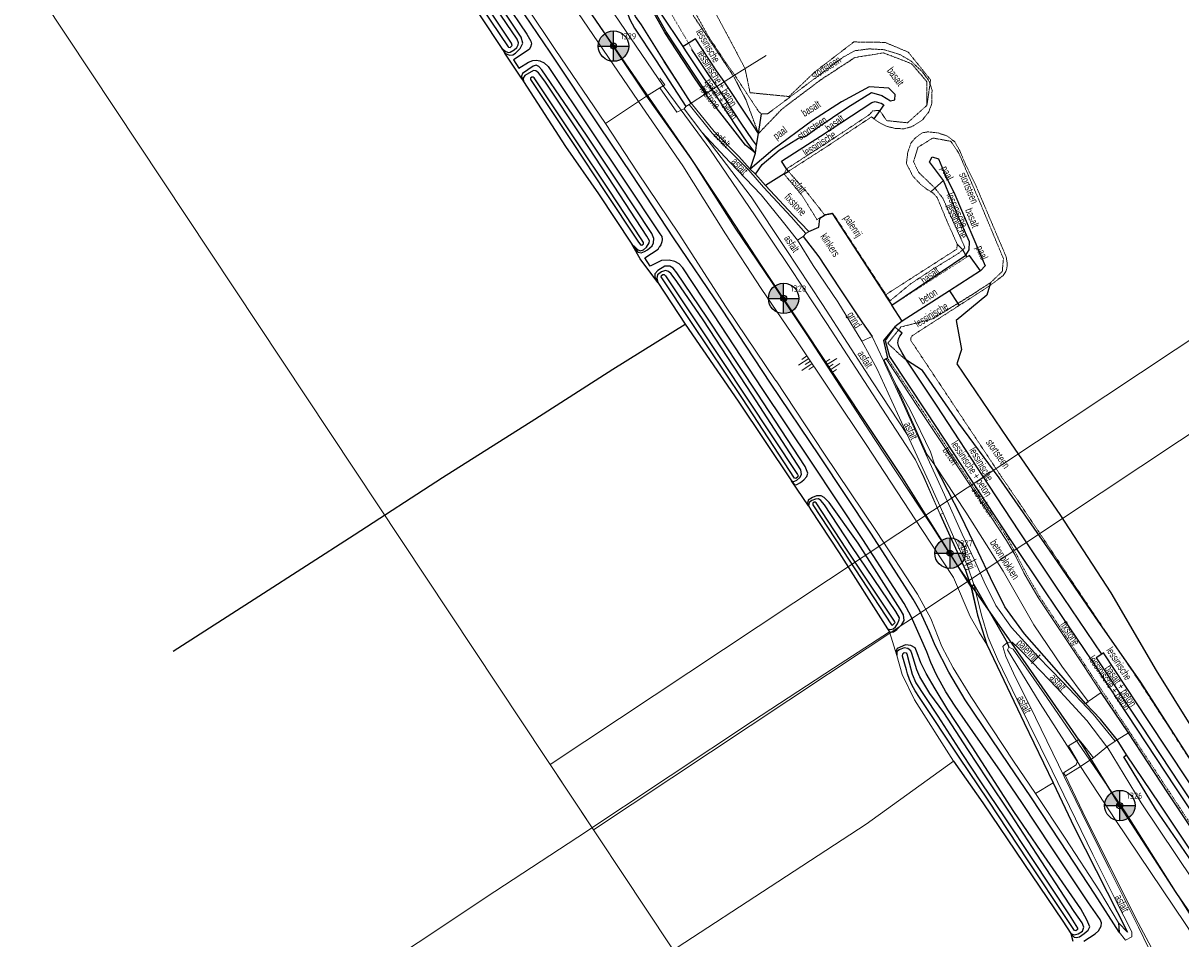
# Model space of a CAD drawing. Header units: metres. Extents: x 62183 to 64315, y 386037 to 389216.
# Tile 3 of 21: x 63202 to 63583, y 387026 to 387327. Entities that reach past the tile are written whole.
import ezdxf
from ezdxf.enums import TextEntityAlignment as Align

# ---------------------------------------------------------------- set-up
doc = ezdxf.new("R2010")
doc.units = ezdxf.units.M
for name, pattern in [('BORDER', [1.75, 0.5, -0.25, 0.5, -0.25, 0, -0.25]), ('DOT', [0.25, 0, -0.25]), ('HIDDEN', [0.375, 0.25, -0.125]), ('PHANTOM2', [1.25, 0.625, -0.125, 0.125, -0.125, 0.125, -0.125])]:
    doc.linetypes.add(name, pattern=pattern)
doc.layers.get('0').update_dxf_attribs({"linetype": 'CONTINUOUS'})
for name, color, linetype in [('0 @ 0.5', 7, 'CONTINUOUS'), ('0 @ 1', 7, 'CONTINUOUS'), ('0 @ 5', 7, 'CONTINUOUS'), ('BS-BINNENKRUINLIJN-KPN', 253, 'CONTINUOUS'), ('BS-INSTEEK-SLOOT-KPN', 253, 'CONTINUOUS'), ('BS-OVERIG-KPN', 253, 'CONTINUOUS'), ('BS-SCHEIDINGSL-TALUDBEKL-NTZ', 253, 'CONTINUOUS'), ('BS-SCHEIDINGSLIJN-TALUDBEKL', 253, 'CONTINUOUS'), ('BS-STORTSTEENLIJN', 253, 'CONTINUOUS'), ('BS-VLAKAFSLUITING', 253, 'CONTINUOUS'), ('BS-WATERLIJN-KPN', 253, 'CONTINUOUS'), ('THEORETISCHE_NULLIJN', 1, 'CONTINUOUS')]:
    doc.layers.add(name, color=color, linetype=linetype)
for name, color, linetype, lineweight in [('BS-BETONBAND', 253, 'BORDER', 0), ('BS-DAMWAND', 253, 'CONTINUOUS', 0), ('BS-Dijkpaal', 2, 'CONTINUOUS', 25), ('BS-Dijkpaalnr', 6, 'CONTINUOUS', 25), ('BS-KANT-KREUKELBERM', 35, 'PHANTOM2', 0), ('BS-KANT-VERHARDING', 253, 'CONTINUOUS', 0), ('BS-KRUINLIJN', 253, 'CONTINUOUS', 0), ('BS-OVERIGE-TEKSTEN', 253, 'CONTINUOUS', 0), ('BS-PERKOENRIJ', 203, 'DOT', 5), ('BS-RASTER', 253, 'RASTER', 0), ('BS-TEENLIJN', 1, 'CONTINUOUS', 0), ('BS-TEENSCHOT-GECONSTRUEERD', 11, 'HIDDEN', 13), ('BS-TUSSENBERM', 253, 'CONTINUOUS', 0), ('BS-ZANDLIJN', 2, 'HIDDEN', 20), ('TB-SNIJLIJNEN', 1, 'CONTINUOUS', 15)]:
    doc.layers.add(name, color=color, linetype=linetype, lineweight=lineweight)
doc.styles.add('ISO', font='isocp.shx', dxfattribs={"height": 2.5})
doc.linetypes.add('RASTER', pattern='A,3,-2,[200,RASTER,S=0.75,R=0,X=0,Y=0],-2,3', length=10)

# ---------------------------------------------------------------- blocks, each defined once
blk = doc.blocks.new('dijkpaal')
at = {"layer": 'BS-Dijkpaal'}
h = blk.add_hatch(color=256, dxfattribs=at)
h.paths.add_polyline_path([(0, 0), (0, 1, 0.414214), (-1, 0)])
h.paths.add_polyline_path([(1, 0), (0, 0), (0, -1, 0.414214)])
for p, q in [((0, -1), (0, 1)), ((-1, 0), (1, 0))]:
    blk.add_line(p, q, dxfattribs=at)
blk.add_circle((0, 0), 1, dxfattribs=at)
blk = doc.blocks.new('*U320')
at = {"layer": '0 @ 0.5', "xscale": 0.5, "yscale": 0.5, "zscale": 0.5}
blk.add_blockref('dijkpaal', (63396.067, 387319.092), dxfattribs=at)
at = {"layer": '0 @ 1'}
blk.add_blockref('dijkpaal', (63396.067, 387319.092), dxfattribs=at)
at = {"layer": '0 @ 5', "xscale": 5, "yscale": 5, "zscale": 5}
blk.add_blockref('dijkpaal', (63396.067, 387319.092), dxfattribs=at)
blk = doc.blocks.new('*U321')
at = {"layer": '0 @ 0.5', "xscale": 0.5, "yscale": 0.5, "zscale": 0.5}
blk.add_blockref('dijkpaal', (63506.657, 387152.438), dxfattribs=at)
at = {"layer": '0 @ 1'}
blk.add_blockref('dijkpaal', (63506.657, 387152.438), dxfattribs=at)
at = {"layer": '0 @ 5', "xscale": 5, "yscale": 5, "zscale": 5}
blk.add_blockref('dijkpaal', (63506.657, 387152.438), dxfattribs=at)
blk = doc.blocks.new('*U322')
at = {"layer": '0 @ 0.5', "xscale": 0.5, "yscale": 0.5, "zscale": 0.5}
blk.add_blockref('dijkpaal', (63451.968, 387236.167), dxfattribs=at)
at = {"layer": '0 @ 1'}
blk.add_blockref('dijkpaal', (63451.968, 387236.167), dxfattribs=at)
at = {"layer": '0 @ 5', "xscale": 5, "yscale": 5, "zscale": 5}
blk.add_blockref('dijkpaal', (63451.968, 387236.167), dxfattribs=at)
blk = doc.blocks.new('*U324')
at = {"layer": '0 @ 0.5', "xscale": 0.5, "yscale": 0.5, "zscale": 0.5}
blk.add_blockref('dijkpaal', (63562.46, 387069.493), dxfattribs=at)
at = {"layer": '0 @ 1'}
blk.add_blockref('dijkpaal', (63562.46, 387069.493), dxfattribs=at)
at = {"layer": '0 @ 5', "xscale": 5, "yscale": 5, "zscale": 5}
blk.add_blockref('dijkpaal', (63562.46, 387069.493), dxfattribs=at)
blk = doc.blocks.new('S03')
at = {"color": 0}
for p, q in [((-2.01, 0), (-2.01, -2.01)), ((-1, 0), (-1, -4.01)), ((0, 0), (0, -2.01)), ((1, 0), (1, -4.01)), ((2.01, 0), (2.01, -2.01))]:
    blk.add_line(p, q, dxfattribs=at)
blk = doc.blocks.new('S04')
at = {"color": 0}
for p, q in [((-1, 0), (-1, 4.01)), ((1, 0), (1, 4.01)), ((-2.01, 0), (-2.01, 2.01)), ((0, 0), (0, 2.01)), ((2.01, 0), (2.01, 2.01))]:
    blk.add_line(p, q, dxfattribs=at)

msp = doc.modelspace()

# ---------------------------------------------------------------- linework, layer by layer
at = {"layer": 'BS-BETONBAND'}
msp.add_polyline3d([(63823.13, 386706.02, 0), (63787.95, 386759.09, 0), (63758.88, 386802.99, 0), (63738.44, 386833.59, 0), (63720.68, 386860.3, 0), (63694.31, 386900.08, 0), (63670.21, 386936.29, 0), (63644.6, 386974.85, 0), (63621.05, 387010.35, 0), (63596.58, 387047.1, 0), (63578.75, 387073.96, 0), (63565.69, 387093.73, 0), (63550.96, 387115.74, 0), (63536.01, 387138.31, 0), (63531.43, 387146.3, 0), (63528.59, 387151.84, 0), (63525.81, 387156.96, 0), (63515.55, 387172.29, 0), (63497.92, 387198.86, 0), (63486.07, 387216.58, 0)], dxfattribs=at)
at = {"layer": 'BS-BINNENKRUINLIJN-KPN'}
for points in [[(63359.36, 387318.33, 0), (63360.39, 387316.82, 0), (63361.16, 387316.4, 0), (63361.85, 387316.1, 0), (63362.98, 387316.23, 0), (63363.9, 387316.77, 0), (63365.34, 387318.29, 0), (63366.26, 387320.06, 0), (63365.72, 387321.99, 0), (63351.94, 387342.86, 0), (63334.79, 387368.67, 0), (63320.94, 387389.49, 0), (63319.02, 387392.05, 0), (63317.63, 387393.01, 0), (63316.32, 387393.15, 0), (63314.6, 387392.67, 0), (63312.42, 387391.22, 0), (63311.67, 387390.32, 0), (63311.84, 387389.33, 0), (63312.35, 387388.76, 0)], [(63402.04, 387253.96, 0), (63403.91, 387251.48, 0), (63404.2, 387251.32, 0), (63405.15, 387251.16, 0), (63406.24, 387251.56, 0), (63407.25, 387252.16, 0), (63408.75, 387253.49, 0), (63409.23, 387254.39, 0), (63409.36, 387255.88, 0), (63408.62, 387257.47, 0), (63397.7, 387274.02, 0), (63387.19, 387289.79, 0), (63372.54, 387311.27, 0), (63371.55, 387312.36, 0), (63370.68, 387312.81, 0), (63369.67, 387312.55, 0), (63366.14, 387310.07, 0), (63365.78, 387309.17, 0), (63366.04, 387308.28, 0), (63366.49, 387307.51, 0)], [(63454.52, 387176.16, 0), (63455.54, 387174.9, 0), (63456.29, 387175, 0), (63457.53, 387175.66, 0), (63458.61, 387176.52, 0), (63459.58, 387177.64, 0), (63459.88, 387178.76, 0), (63459.05, 387180.97, 0), (63443.27, 387205.02, 0), (63426.69, 387230.03, 0), (63416.91, 387244.58, 0), (63415.66, 387246.15, 0), (63414.56, 387246.82, 0), (63412.98, 387246.79, 0), (63410.63, 387245.31, 0), (63409.62, 387244.3, 0), (63409.6, 387243.02, 0), (63410.64, 387241.36, 0)], [(63486.16, 387127.56, 0), (63486.78, 387126.64, 0), (63487.25, 387126.44, 0), (63488.09, 387126.58, 0), (63489.19, 387127.3, 0), (63490.84, 387128.98, 0), (63491.54, 387130.26, 0), (63491.34, 387132.18, 0), (63490.3, 387134.08, 0), (63476.51, 387155.77, 0), (63466.93, 387169.14, 0), (63465.29, 387170.73, 0), (63464.29, 387171.28, 0), (63462.76, 387171.3, 0), (63461.41, 387170.74, 0), (63460.08, 387169.81, 0), (63459.8, 387168.83, 0), (63460.13, 387167.99, 0)], [(63546.36, 387027.44, 0), (63547.42, 387026.24, 0), (63548.16, 387026.15, 0), (63549.18, 387026.39, 0), (63550.71, 387027.41, 0), (63552.07, 387028.5, 0), (63552.56, 387029.58, 0), (63551.67, 387031.95, 0), (63549.65, 387035.59, 0), (63536.66, 387054.43, 0), (63527.66, 387067.58, 0), (63513.92, 387088.79, 0), (63505.9, 387100.97, 0), (63501.74, 387107.9, 0), (63498.77, 387112.93, 0), (63497.03, 387116.39, 0), (63495.89, 387119.73, 0), (63495.25, 387121.36, 0), (63493.8, 387122.11, 0), (63492.04, 387122.27, 0), (63489.29, 387121.11, 0), (63488.94, 387120.31, 0), (63489.15, 387118.83, 0)]]:
    msp.add_polyline3d(points, dxfattribs=at)
at = {"layer": 'BS-DAMWAND'}
msp.add_polyline3d([(63463.92, 387262.43, 0), (63465.67, 387263.56, 0), (63468.07, 387263.96, 0), (63487.56, 387233.93, 0)], dxfattribs=at)
at = {"layer": 'BS-INSTEEK-SLOOT-KPN'}
for points in [[(63313.18, 387387.11, 0), (63328.1, 387364.84, 0), (63345.59, 387339.27, 0), (63359.36, 387318.33, 0), (63360.68, 387317.34, 0), (63361.6, 387317.02, 0), (63362.15, 387317.05, 0), (63363.36, 387317.83, 0), (63364.3, 387318.58, 0), (63364.7, 387319.51, 0), (63364.85, 387320.22, 0), (63364.45, 387321.41, 0), (63350.4, 387342.07, 0), (63333.94, 387368.15, 0), (63319.99, 387388.58, 0), (63318.41, 387390.67, 0), (63317.19, 387391.68, 0), (63316.23, 387392.06, 0), (63314.45, 387391.61, 0), (63312.51, 387390.39, 0), (63312.35, 387388.76, 0)], [(63391.08, 387270.57, 0), (63402.04, 387253.96, 0), (63403.13, 387252.99, 0), (63403.99, 387252.28, 0), (63404.82, 387251.86, 0), (63405.91, 387252.13, 0), (63406.89, 387253.03, 0), (63407.76, 387254.4, 0), (63407.86, 387255.05, 0), (63407.04, 387256.65, 0), (63396.29, 387273.08, 0), (63385.84, 387288.92, 0), (63373.44, 387307.54, 0), (63371.36, 387310.32, 0), (63370.57, 387310.97, 0), (63369.79, 387311.05, 0), (63366.88, 387309.4, 0), (63366.38, 387308.56, 0), (63366.49, 387307.51, 0), (63380.29, 387286.1, 0)], [(63410.64, 387241.36, 0), (63419.62, 387227.67, 0), (63436.99, 387202.35, 0), (63454.52, 387176.16, 0), (63455.33, 387176, 0), (63456.27, 387176.45, 0), (63457.26, 387177.33, 0), (63457.87, 387178.33, 0), (63457.65, 387179.81, 0), (63441.76, 387204.35, 0), (63425.52, 387229.13, 0), (63416.87, 387241.77, 0), (63414.96, 387244.27, 0), (63414.18, 387244.97, 0), (63413.19, 387245.31, 0), (63411.88, 387244.9, 0), (63410.49, 387243.96, 0), (63410.27, 387242.78, 0)], [(63460.87, 387166.64, 0), (63470.21, 387152.59, 0), (63486.16, 387127.56, 0), (63487.22, 387127.3, 0), (63487.95, 387127.62, 0), (63488.7, 387128.21, 0), (63489.43, 387129.23, 0), (63489.99, 387130.52, 0), (63490.01, 387131.18, 0), (63488.89, 387133.29, 0), (63474.44, 387154.65, 0), (63465.37, 387168.29, 0), (63464.18, 387169.78, 0), (63463.41, 387170.27, 0), (63462.4, 387170.23, 0), (63461.24, 387169.72, 0), (63460.33, 387169.09, 0), (63460.13, 387167.99, 0)]]:
    msp.add_polyline3d(points, close=True, dxfattribs=at)
msp.add_polyline3d([(63507.8, 387084.09, 0), (63517.4, 387070.35, 0), (63530.91, 387050.4, 0), (63543.77, 387031.44, 0), (63546.36, 387027.44, 0), (63547.45, 387026.97, 0), (63548.79, 387027.32, 0), (63550.15, 387028.24, 0), (63550.6, 387029.56, 0), (63550.12, 387030.93, 0), (63547.46, 387034.71, 0), (63535.19, 387053.54, 0), (63526.67, 387066.71, 0), (63518.86, 387078.3, 0), (63512.48, 387087.87, 0), (63504.66, 387100.12, 0), (63500.04, 387106.34, 0), (63496.71, 387111.75, 0), (63495.72, 387114.12, 0), (63494.14, 387119.49, 0), (63493.79, 387120.37, 0), (63492.78, 387121.11, 0), (63491.58, 387121.34, 0), (63489.99, 387120.71, 0), (63489.2, 387120.04, 0), (63489.15, 387118.83, 0)], dxfattribs=at)
at = {"layer": 'BS-KANT-KREUKELBERM'}
for points in [[(63499.08, 387299.63, 0), (63499.07, 387307.36, 0), (63494.04, 387313.31, 0), (63484.76, 387316.88, 0), (63475.38, 387315.33, 0), (63464.14, 387307.99, 0), (63451.42, 387298.41, 0), (63443.71, 387290.34, 0), (63439.65, 387301.29, 0), (63435.48, 387309.29, 0), (63422.35, 387329.03, 0), (63419.61, 387336.92, 0), (63409.2, 387358.19, 0), (63396.93, 387377.4, 0), (63380.41, 387402.99, 0), (63369.68, 387420.1, 0), (63357.76, 387433.72, 0), (63346.2, 387445.1, 0), (63329.5, 387471.18, 0), (63313.38, 387493.8, 0)], [(63519.95, 387241.33, 0), (63514.04, 387237.49, 0), (63509.2, 387234.51, 0), (63500.91, 387229.42, 0), (63490.54, 387226.78, 0), (63489.7, 387225.74, 0), (63486.2, 387221.41, 0), (63491.57, 387216.42, 0), (63492.39, 387215.89, 0)]]:
    msp.add_polyline3d(points, dxfattribs=at)
at = {"layer": 'BS-KANT-VERHARDING'}
for points in [[(63456.55, 387255.3, 0), (63458.38, 387256.51, 0), (63459.32, 387257.45, 0), (63460.27, 387258.21, 0), (63455.16, 387263.55, 0), (63446.03, 387273.28, 0), (63442.77, 387277.02, 0), (63440.99, 387278.66, 0), (63437.21, 387282.81, 0), (63429.11, 387291.06, 0), (63421.59, 387300.38, 0), (63420.95, 387299.85, 0), (63419.85, 387299.2, 0), (63419.27, 387298.52, 0), (63418.29, 387298.05, 0), (63427.75, 387285.21, 0), (63442.66, 387263.35, 0), (63454.02, 387246.36, 0), (63466.16, 387227.92, 0), (63482.57, 387202.58, 0), (63495.35, 387183.1, 0), (63498.12, 387177.27, 0), (63503.44, 387165.19, 0), (63504.41, 387165.54, 0)], [(63420.95, 387299.85, 0), (63428.5, 387290.52, 0), (63436.55, 387282.28, 0), (63440.53, 387278.31, 0), (63445.35, 387272.69, 0), (63454.42, 387262.95, 0), (63459.32, 387257.45, 0)], [(63562.25, 387027.85, 0), (63564.32, 387025.22, 0), (63566.43, 387026.3, 0), (63566.42, 387027.96, 0), (63561.21, 387038.34, 0), (63553.57, 387053.38, 0), (63540.21, 387080.95, 0), (63528.69, 387104.26, 0), (63522.22, 387117.61, 0), (63519.16, 387124.73, 0), (63517.09, 387131.7, 0), (63514.54, 387142.12, 0), (63512.36, 387148.29, 0), (63507.79, 387157.83, 0), (63504.41, 387165.54, 0), (63499.75, 387176.05, 0), (63492.62, 387191.41, 0), (63487.59, 387202.45, 0), (63482.72, 387212.91, 0), (63477.64, 387222.15, 0), (63469.74, 387235.02, 0), (63461.7, 387246.95, 0), (63456.55, 387255.3, 0), (63451.91, 387261.07, 0), (63444.58, 387270.25, 0), (63434.31, 387280.98, 0), (63425.05, 387290.82, 0), (63419.27, 387298.52, 0)], [(63425.05, 387290.82, 0), (63441.26, 387269.55, 0), (63452.62, 387252.56, 0), (63464.76, 387234.12, 0), (63481.17, 387208.78, 0), (63492.76, 387191.11, 0)], [(63561, 387090.63, 0), (63560.98, 387090.65, 0), (63553.75, 387099.48, 0), (63543.78, 387110.07, 0), (63535.63, 387118.37, 0), (63526.9, 387127.98, 0), (63521.74, 387135.27, 0), (63517.87, 387143.04, 0), (63514.75, 387150.18, 0), (63510.6, 387158.66, 0), (63504.84, 387171.57, 0), (63498.73, 387185.01, 0), (63490.72, 387202.83, 0), (63485.39, 387214.45, 0), (63484.78, 387215.73, 0), (63481.03, 387223.68, 0), (63477.64, 387222.15, 0)], [(63484.78, 387215.73, 0), (63485.02, 387215.85, 0), (63488.54, 387208.51, 0), (63492.69, 387199.21, 0), (63499.08, 387185.02, 0), (63501.64, 387181.34, 0), (63511.84, 387165.9, 0), (63524.09, 387146.51, 0), (63534.24, 387128.86, 0), (63543.42, 387115.35, 0), (63552.11, 387103.69, 0), (63556.29, 387106.67, 0), (63550.5, 387115.53, 0), (63535.6, 387137.92, 0), (63530.93, 387145.97, 0), (63528.02, 387151.73, 0), (63525.24, 387156.64, 0), (63515.13, 387171.9, 0), (63496.23, 387200.34, 0), (63485.67, 387216.28, 0)], [(63501.64, 387181.34, 0), (63500.29, 387185.72, 0), (63493.58, 387199.57, 0), (63488.54, 387208.51, 0)], [(63558.26, 387088.74, 0), (63558.25, 387088.75, 0), (63551.59, 387097.47, 0), (63541.81, 387108.15, 0), (63533.77, 387116.47, 0), (63529.19, 387121.21, 0), (63527.09, 387123.2, 0), (63525.46, 387123.11, 0), (63524.07, 387121.79, 0), (63525.05, 387118.43, 0), (63527.57, 387113.02, 0), (63534.79, 387098.43, 0), (63544.15, 387079.01, 0), (63550.03, 387067.05, 0), (63558.85, 387049.04, 0), (63568.62, 387029.54, 0), (63572.05, 387022.46, 0), (63574.57, 387017.01, 0), (63578.23, 387011.23, 0)], [(63560.98, 387090.65, 0), (63558.25, 387088.75, 0)]]:
    msp.add_polyline3d(points, dxfattribs=at)
at = {"layer": 'BS-KRUINLIJN'}
for points in [[(63518.8, 387122.46, 0), (63516.19, 387126.51, 0), (63513.24, 387131.66, 0), (63507.76, 387144.4, 0), (63497.4, 387160.18, 0), (63479.07, 387188.13, 0), (63456.32, 387222.24, 0), (63444.62, 387239.42, 0), (63432.85, 387257.35, 0), (63418.9, 387279.76, 0), (63404.3, 387300.85, 0), (63384.39, 387330.17, 0), (63366.27, 387358.11, 0), (63347.34, 387386.63, 0), (63330.12, 387412.61, 0), (63312.83, 387438.55, 0), (63295.84, 387463.86, 0), (63276.32, 387493.44, 0)], [(63513.68, 387141.05, 0), (63500.68, 387161.42, 0), (63481.69, 387190.16, 0), (63459.61, 387224.21, 0), (63448.23, 387241.32, 0), (63436.09, 387259.31, 0), (63422, 387281.38, 0), (63406.93, 387302.68, 0), (63387.36, 387331.78, 0), (63368.98, 387359.91, 0), (63351.04, 387387.37, 0), (63339.51, 387404.99, 0), (63332.93, 387415.03, 0), (63315.62, 387440.17, 0), (63298.38, 387465.94, 0), (63279.05, 387495.46, 0)], [(63525.57, 387120.63, 0), (63526.04, 387121.53, 0), (63527.41, 387120.93, 0)], [(63807.03, 386694.4, 0), (63784.71, 386727.83, 0), (63768.72, 386752.4, 0), (63745.32, 386788.04, 0), (63722.59, 386821.24, 0), (63708.29, 386842.69, 0), (63691.13, 386868.69, 0), (63669.84, 386901.11, 0), (63646.51, 386936.11, 0), (63625.89, 386967.02, 0), (63605.43, 386997.99, 0), (63583.99, 387030.74, 0), (63561.11, 387064.57, 0), (63549.55, 387082.29, 0), (63536.31, 387103.08, 0), (63525.57, 387120.63, 0)], [(63527.41, 387120.93, 0), (63538.53, 387105.02, 0), (63552.6, 387084.37, 0), (63564.4, 387067.07, 0), (63586.58, 387032.05, 0), (63608.32, 387000.1, 0), (63629.3, 386968.75, 0), (63649.31, 386938.35, 0), (63672.58, 386902.75, 0), (63694.15, 386870.3, 0), (63711.49, 386844.33, 0), (63725.49, 386823.46, 0), (63747.74, 386789.26, 0), (63771.32, 386753.8, 0), (63787.89, 386729.55, 0), (63809.68, 386696.33, 0)]]:
    msp.add_polyline3d(points, dxfattribs=at)
at = {"layer": 'BS-OVERIG-KPN'}
for points in [[(63415.82, 387256.06, 0), (63402.21, 387276.83, 0), (63391.37, 387292.85, 0), (63375.22, 387317.05, 0), (63356.53, 387344.79, 0), (63339.55, 387370.46, 0), (63320.61, 387399.05, 0), (63304.06, 387423.76, 0), (63286.84, 387449.8, 0), (63271.17, 387473.67, 0), (63254.93, 387498.26, 0), (63253.78, 387500, 0), (63239.83, 387520.96, 0), (63222.48, 387546.79, 0), (63213.03, 387561.3, 0), (63208.35, 387568.45, 0), (63192.43, 387592.78, 0), (63175.87, 387617.66, 0), (63164.67, 387634.78, 0), (63155.26, 387648.7, 0), (63139.44, 387672.64, 0), (63124.18, 387695.52, 0), (63117, 387706.51, 0)], [(63353.33, 387344.17, 0), (63367.62, 387322.97, 0), (63368.94, 387320.67, 0), (63369.07, 387319.81, 0), (63368.74, 387318.76, 0), (63368.31, 387317.93, 0), (63363.19, 387314.53, 0), (63364.89, 387311.88, 0), (63368.13, 387313.76, 0), (63369.52, 387314.35, 0), (63370.74, 387314.43, 0), (63371.89, 387314.27, 0), (63373.22, 387313.59, 0), (63374.57, 387312.34, 0), (63388.94, 387290.96, 0), (63399.58, 387275.04, 0), (63411.26, 387257.43, 0), (63411.89, 387256.47, 0), (63412.1, 387255.55, 0), (63411.99, 387254.79, 0), (63411.67, 387253.82, 0), (63411.11, 387252.99, 0)], [(63366.04, 387308.28, 0), (63360.39, 387316.82, 0)], [(63404.82, 387249.14, 0), (63402.04, 387253.96, 0)], [(63562.25, 387027.85, 0), (63554.29, 387040.36, 0), (63542.95, 387057.53, 0), (63533.17, 387072.34, 0), (63526, 387082.98, 0), (63511.67, 387104.19, 0), (63506.22, 387113.36, 0), (63501.83, 387122.06, 0), (63499.94, 387126.54, 0), (63496.71, 387133.49, 0), (63494.56, 387137.37, 0), (63480.88, 387158.7, 0), (63463.73, 387184.48, 0), (63447.61, 387208.26, 0), (63431.66, 387232.66, 0), (63415.82, 387256.06, 0)], [(63550.67, 387024.9, 0), (63554.38, 387027.36, 0), (63555.46, 387028.36, 0), (63556.35, 387029.86, 0), (63556.44, 387030.91, 0), (63556, 387032.03, 0), (63552.22, 387037.54, 0), (63539.86, 387055.91, 0), (63530.48, 387070.2, 0), (63523.26, 387080.83, 0), (63508.37, 387102.12, 0), (63505.3, 387106.87, 0), (63502.21, 387112.5, 0), (63500.39, 387116.51, 0), (63499, 387119.98, 0), (63496.91, 387124.75, 0), (63493.84, 387131.58, 0), (63491.56, 387135.87, 0), (63478.04, 387156.96, 0), (63461.12, 387182.38, 0), (63444.89, 387206.55, 0), (63428.99, 387230.81, 0), (63418.82, 387246.21, 0), (63417.62, 387247.48, 0), (63416.2, 387248.32, 0), (63414.4, 387248.77, 0), (63411.82, 387248.62, 0), (63408.12, 387246.82, 0), (63406.37, 387249.46, 0), (63408.51, 387250.96, 0), (63410.69, 387252.39, 0), (63411.11, 387252.99, 0)], [(63410.64, 387241.36, 0), (63404.82, 387249.14, 0)], [(63251.34, 387120.28, 0), (63279.47, 387138.28, 0), (63310.86, 387158.44, 0), (63339.84, 387177.28, 0), (63370.21, 387196.53, 0), (63395.84, 387212.93, 0), (63419.62, 387227.67, 0)], [(63460.13, 387167.99, 0), (63454.52, 387176.16, 0)], [(63546.36, 387027.44, 0), (63547.03, 387024.91, 0)]]:
    msp.add_polyline3d(points, dxfattribs=at)
at = {"layer": 'BS-PERKOENRIJ'}
for points in [[(63354.32, 387428.04, 0), (63362.06, 387420.72, 0), (63378.64, 387395.35, 0), (63393.32, 387373.23, 0), (63398.64, 387365.06, 0), (63404.16, 387356.6, 0), (63413.98, 387331.84, 0), (63414.47, 387330.64, 0), (63420.78, 387320.02, 0), (63421.83, 387318.03, 0)], [(63487.56, 387233.93, 0), (63512.26, 387249.8, 0)]]:
    msp.add_polyline3d(points, dxfattribs=at)
at = {"layer": 'BS-RASTER'}
for points in [[(63421.59, 387300.32, 0), (63412.59, 387314.05, 0)], [(63426.32, 387303.38, 0), (63426.76, 387303.64, 0), (63426.75, 387303.66, 0), (63428.47, 387304.85, 0), (63435.48, 387309.29, 0), (63439.29, 387311.75, 0), (63446.27, 387316.01, 0)], [(63412.35, 387306.02, 0), (63412.88, 387306.39, 0), (63411.32, 387308.56, 0)], [(63412.35, 387306.02, 0), (63411.26, 387305.34, 0), (63406.93, 387302.68, 0), (63404.3, 387300.85, 0), (63393.45, 387293.68, 0)], [(63540.57, 387076.95, 0), (63531.02, 387096.62, 0), (63518.78, 387122.45, 0), (63515.67, 387132.06, 0), (63513.66, 387141.05, 0), (63511.77, 387146.86, 0), (63503.43, 387165.18, 0), (63498.1, 387177.26, 0), (63495.33, 387183.09, 0), (63482.56, 387202.57, 0), (63466.14, 387227.91, 0), (63454, 387246.35, 0), (63442.65, 387263.34, 0), (63427.74, 387285.2, 0), (63418.28, 387298.02, 0), (63416.84, 387297.4, 0), (63411.25, 387305.33, 0)], [(63426.31, 387303.39, 0), (63421.59, 387300.38, 0)], [(63515.23, 387150.42, 0), (63511.51, 387148.36, 0)], [(63317.77, 387015.2, 0), (63331.81, 387024.45, 0), (63357.05, 387041.21, 0), (63384.35, 387059.12, 0), (63414.73, 387079.24, 0), (63441.78, 387097.27, 0), (63468.35, 387114.64, 0), (63486.78, 387126.64, 0), (63489.15, 387118.83, 0)], [(63489.15, 387118.83, 0), (63490.93, 387112.6, 0), (63494.97, 387104.23, 0), (63507.8, 387084.09, 0)], [(63533.39, 387116.18, 0), (63536.31, 387119.05, 0)], [(63565.69, 387093.73, 0), (63565.27, 387093.35, 0), (63561.61, 387091.08, 0)], [(63544.57, 387079.3, 0), (63543.97, 387080.26, 0), (63548.09, 387082.91, 0), (63548.6, 387084.11, 0), (63545.6, 387089.09, 0), (63548.99, 387091.15, 0), (63550.18, 387089.79, 0), (63553.79, 387085.19, 0)], [(63560.98, 387090.65, 0), (63558.25, 387088.75, 0)], [(63561.61, 387091.08, 0), (63560.98, 387090.65, 0)], [(63558.25, 387088.75, 0), (63553.79, 387085.19, 0), (63552.6, 387084.37, 0)], [(63343.78, 386974.52, 0), (63365.01, 386988.43, 0), (63393.81, 387007.46, 0), (63416.93, 387022.85, 0), (63447.55, 387042.73, 0), (63479.09, 387063.37, 0), (63507.8, 387084.09, 0)], [(63552.6, 387084.37, 0), (63549.55, 387082.29, 0), (63544.57, 387079.3, 0), (63550.36, 387067.27, 0), (63559.35, 387049.2, 0), (63568.52, 387030.95, 0), (63572.85, 387022.78, 0), (63575.91, 387017.78, 0), (63579.38, 387012.48, 0)], [(63534.72, 387073.48, 0), (63540.57, 387076.95, 0)]]:
    msp.add_polyline3d(points, dxfattribs=at)
at = {"layer": 'BS-SCHEIDINGSL-TALUDBEKL-NTZ'}
for points in [[(63443.71, 387290.34, 0), (63444.67, 387296.83, 0)], [(63483.56, 387297.93, 0), (63481.63, 387295.24, 0)], [(63452.12, 387277.06, 0), (63453.52, 387277.92, 0)], [(63452.96, 387278.76, 0), (63453.52, 387277.93, 0)], [(63501.7, 387272.43, 0), (63500.35, 387271.25, 0)], [(63510.82, 387252.15, 0), (63509.01, 387254.01, 0)], [(63509.2, 387234.51, 0), (63509.63, 387233.83, 0)], [(63492.39, 387215.89, 0), (63490.93, 387218.25, 0), (63489.81, 387220.23, 0), (63489.52, 387221.59, 0), (63489.73, 387222.86, 0), (63490.12, 387223.8, 0), (63490.89, 387224.73, 0), (63489.7, 387225.74, 0)]]:
    msp.add_polyline3d(points, dxfattribs=at)
at = {"layer": 'BS-SCHEIDINGSLIJN-TALUDBEKL'}
for points in [[(63442.69, 387283.89, 0), (63440.21, 387287.2, 0), (63436.45, 387292.72, 0), (63428.47, 387304.85, 0), (63425.93, 387308.36, 0), (63419.86, 387317.51, 0), (63418.93, 387318.92, 0), (63411.66, 387329.93, 0), (63406.32, 387343.06, 0), (63401.5, 387355.25, 0), (63396.26, 387363.54, 0), (63391.82, 387370.56, 0), (63376.27, 387393.58, 0), (63359.1, 387419.16, 0), (63351.99, 387425.97, 0), (63341.38, 387436.85, 0), (63331.59, 387450.87, 0), (63320.62, 387467.49, 0), (63303.67, 387492.97, 0)], [(63442.69, 387283.89, 0), (63439.41, 387286.58, 0), (63435.32, 387291.91, 0), (63426.31, 387303.39, 0), (63422.93, 387308.36, 0), (63412.89, 387323.57, 0), (63407.33, 387333.54, 0), (63400.99, 387350.1, 0), (63398.66, 387355.27, 0), (63389.41, 387369.31, 0), (63374.14, 387392.35, 0), (63358.25, 387416.44, 0), (63342.54, 387431.82, 0), (63335.98, 387439.06, 0), (63328.92, 387449.7, 0), (63318.29, 387465.72, 0), (63302.27, 387489.89, 0)], [(63426.31, 387303.39, 0), (63426.75, 387303.66, 0), (63423.02, 387309.16, 0), (63413.27, 387323.96, 0), (63407.77, 387333.8, 0), (63401.55, 387350.17, 0), (63398.98, 387355.85, 0), (63389.83, 387369.69, 0), (63374.61, 387392.66, 0), (63358.67, 387416.8, 0), (63342.96, 387432.16, 0), (63336.28, 387439.68, 0), (63329.16, 387450.33, 0), (63318.81, 387466.01, 0), (63302.32, 387490.82, 0)], [(63299.05, 387482.19, 0), (63315.41, 387457.6, 0), (63329.12, 387436.81, 0), (63331.73, 387433.44, 0), (63338.78, 387425.78, 0), (63351.54, 387412.87, 0), (63352.14, 387412.26, 0), (63355.4, 387407.44, 0), (63373.98, 387379.22, 0), (63391.46, 387352.79, 0), (63394.16, 387347.16, 0), (63401.43, 387327.86, 0), (63402.95, 387324.95, 0), (63410.05, 387314.25, 0), (63419.85, 387299.2, 0)], [(63421.59, 387300.38, 0), (63411.78, 387315.59, 0), (63405.22, 387326.05, 0), (63403.31, 387328.82, 0), (63395.93, 387348.07, 0), (63392.2, 387354.59, 0), (63375.18, 387380.43, 0), (63356.74, 387408.25, 0), (63353.23, 387413.24, 0), (63339.94, 387426.88, 0), (63333.51, 387434.6, 0), (63317.05, 387458.89, 0), (63300.7, 387483.46, 0)], [(63442.77, 387277.02, 0), (63444.93, 387280.2, 0), (63450.52, 387284.88, 0), (63456.9, 387288.86, 0), (63459.32, 387289.46, 0), (63463.05, 387292.26, 0), (63473.12, 387299, 0), (63480.9, 387303.88, 0), (63484.2, 387302.9, 0), (63487.13, 387301.14, 0), (63488.52, 387301.39, 0), (63488.66, 387303.21, 0), (63486.58, 387305.25, 0), (63480.09, 387305.73, 0), (63471.02, 387300.73, 0), (63461.49, 387294.59, 0), (63448.42, 387285, 0), (63440.99, 387278.66, 0), (63442.69, 387283.89, 0), (63443.11, 387286.51, 0), (63443.71, 387290.34, 0), (63440.43, 387295.39, 0), (63432.48, 387307.48, 0), (63429.93, 387311.01, 0), (63422.98, 387321.49, 0), (63420.56, 387319.96, 0), (63418.93, 387318.92, 0)], [(63443.11, 387286.51, 0), (63441.76, 387288.3, 0), (63438.02, 387293.77, 0), (63430.05, 387305.89, 0), (63427.51, 387309.41, 0), (63421.83, 387318.03, 0)], [(63452.96, 387278.76, 0), (63451.29, 387281.25, 0), (63464.1, 387289.51, 0), (63480.91, 387300.53, 0), (63482.02, 387300.84, 0), (63483.19, 387300.6, 0), (63484.07, 387300.3, 0), (63484.91, 387299.8, 0), (63483.56, 387297.93, 0)], [(63490.98, 387228.66, 0), (63487.56, 387233.93, 0), (63495.93, 387239.62, 0), (63511.88, 387250.43, 0), (63512.91, 387252.15, 0), (63513.06, 387254.75, 0), (63509.53, 387262.7, 0), (63504.56, 387274.91, 0), (63499.97, 387281.11, 0), (63500.79, 387282.7, 0), (63502.87, 387282.01, 0), (63505.06, 387276.78, 0), (63508.26, 387270.32, 0), (63518.23, 387246.88, 0), (63516.63, 387245.18, 0), (63506.54, 387238.68, 0), (63490.98, 387228.66, 0), (63488.47, 387226.83, 0), (63485.31, 387222.35, 0), (63486.8, 387217.1, 0), (63498.82, 387198.85, 0), (63516.08, 387172.55, 0), (63526.21, 387157.21, 0), (63538.13, 387139.36, 0), (63553.24, 387117.07, 0), (63567.89, 387094.88, 0), (63580.77, 387075.31, 0), (63598.86, 387048.2, 0)], [(63452.12, 387277.06, 0), (63446.03, 387273.28, 0)], [(63504.56, 387274.91, 0), (63501.7, 387272.43, 0)], [(63460.27, 387258.21, 0), (63463.59, 387259.57, 0), (63463.92, 387262.43, 0)], [(63458.38, 387256.51, 0), (63463.55, 387249.79, 0), (63470.27, 387239.67, 0), (63477.9, 387228.17, 0), (63481.03, 387223.68, 0)], [(63516.63, 387245.18, 0), (63513.06, 387250.32, 0), (63512.26, 387249.8, 0), (63511.88, 387250.43, 0), (63510.82, 387252.15, 0)], [(63506.54, 387238.68, 0), (63509.2, 387234.51, 0)], [(63489.7, 387225.74, 0), (63488.47, 387226.83, 0), (63484.77, 387222.32, 0), (63486.07, 387216.58, 0), (63485.67, 387216.28, 0), (63485.02, 387215.85, 0)], [(63556.57, 387119.29, 0), (63541.45, 387141.59, 0), (63529.55, 387159.42, 0), (63519.42, 387174.75, 0), (63502.17, 387201.04, 0), (63492.39, 387215.89, 0)], [(63818.56, 386703.12, 0), (63784.29, 386756.04, 0), (63755.23, 386799.7, 0), (63733.29, 386832.4, 0), (63717.53, 386856.26, 0), (63689.73, 386898.04, 0), (63666.61, 386932.79, 0), (63639.83, 386973.31, 0), (63617.31, 387007.34, 0), (63592.44, 387044.65, 0), (63575.61, 387069.91, 0), (63564.69, 387086.18, 0), (63561.61, 387091.08, 0), (63556.12, 387097.91, 0), (63551.19, 387103.01, 0), (63541.66, 387113.99, 0), (63531.14, 387125.9, 0), (63524.65, 387134.81, 0), (63519.94, 387144.29, 0), (63515.9, 387152.89, 0), (63510.24, 387164.66, 0), (63501.64, 387181.34, 0)], [(63503.44, 387165.19, 0), (63511.79, 387146.87, 0), (63513.68, 387141.05, 0), (63515.69, 387132.06, 0), (63518.8, 387122.46, 0), (63531.03, 387096.63, 0), (63540.57, 387076.95, 0), (63547.46, 387062.35, 0), (63558.34, 387041.04, 0), (63564.96, 387027.9, 0)], [(63525.81, 387156.96, 0), (63526.21, 387157.21, 0)], [(63626.85, 387014.22, 0), (63602.77, 387050.79, 0), (63584.69, 387077.9, 0), (63571.81, 387097.47, 0), (63557.15, 387119.68, 0), (63556.57, 387119.29, 0), (63554.74, 387118.07, 0), (63569.39, 387095.88, 0), (63582.27, 387076.3, 0), (63600.36, 387049.19, 0), (63624.43, 387012.62, 0)], [(63822.74, 386705.74, 0), (63787.53, 386758.59, 0), (63758.41, 386802.57, 0), (63737.97, 386833.29, 0), (63720.29, 386859.88, 0), (63693.5, 386900.21, 0), (63669.86, 386935.82, 0), (63644.32, 386974.31, 0), (63620.74, 387009.86, 0), (63595.91, 387047.17, 0), (63578.3, 387073.69, 0), (63565.27, 387093.35, 0), (63556.29, 387106.67, 0)], [(63551.19, 387103.01, 0), (63552.11, 387103.69, 0)], [(63817.49, 386702.31, 0), (63782.67, 386754.99, 0), (63754.03, 386798.03, 0), (63731.69, 386831.2, 0), (63715.54, 386855.32, 0), (63687.96, 386896.93, 0), (63665.02, 386931.62, 0), (63638.16, 386972.06, 0), (63615.65, 387005.93, 0), (63591.05, 387043.84, 0), (63574.17, 387068.39, 0), (63563.82, 387085.51, 0), (63564.69, 387086.18, 0)]]:
    msp.add_polyline3d(points, dxfattribs=at)
at = {"layer": 'BS-STORTSTEENLIJN'}
for points in [[(63519.95, 387241.33, 0), (63518.71, 387237.28, 0), (63508.69, 387228.94, 0), (63510.48, 387219.43, 0), (63508.94, 387214.71, 0), (63525.6, 387190.15, 0), (63542.78, 387165.2, 0), (63559.54, 387139.43, 0), (63574.42, 387113.89, 0), (63591.28, 387086.87, 0), (63609.14, 387059.34, 0), (63631.06, 387027.65, 0), (63652.17, 386994.33, 0), (63673.94, 386963.39, 0), (63693.92, 386932.28, 0), (63713.88, 386901.87, 0), (63736.68, 386869.46, 0), (63752.55, 386845.16, 0), (63775.44, 386811.95, 0), (63796.38, 386778.45, 0), (63817.84, 386745.16, 0)], [(63656.19, 386978.1, 0), (63647.4, 386991.85, 0), (63626.1, 387023.7, 0), (63604.09, 387056.49, 0), (63586.37, 387083.53, 0), (63569.37, 387110.04, 0), (63554.32, 387131.56, 0), (63539.61, 387153.13, 0), (63522.82, 387177.22, 0), (63509.55, 387195.19, 0), (63497.63, 387212.47, 0), (63492.39, 387215.89, 0)]]:
    msp.add_polyline3d(points, dxfattribs=at)
at = {"layer": 'BS-TEENLIJN'}
msp.add_polyline3d([(63358.28, 387345.91, 0), (63376.94, 387318.03, 0), (63393.45, 387293.68, 0), (63403.83, 387277.75, 0), (63417.65, 387257.3, 0), (63433.14, 387233.28, 0), (63449.44, 387209.06, 0), (63449.5, 387209.07, 0), (63465.23, 387185.33, 0), (63482.48, 387159.57, 0), (63495.94, 387138.97, 0), (63500.38, 387130.93, 0), (63504.02, 387121.8, 0), (63507.67, 387114.71, 0), (63513.52, 387105.34, 0), (63527.53, 387084.13, 0), (63534.72, 387073.48, 0), (63544.47, 387058.77, 0), (63555.81, 387041.49, 0), (63562.05, 387030.93, 0), (63564.96, 387027.9, 0)], dxfattribs=at)
at = {"layer": 'BS-TEENSCHOT-GECONSTRUEERD'}
for points in [[(63465.57, 387263.51, 0), (63465.46, 387263.63, 0), (63459.24, 387271.51, 0), (63453.52, 387277.93, 0), (63453.52, 387277.92, 0), (63453.52, 387277.93, 0), (63466.29, 387286.16, 0), (63480.85, 387295.82, 0), (63481.63, 387295.24, 0), (63483.22, 387294.05, 0), (63485.8, 387292.73, 0), (63488.8, 387292.01, 0), (63491.59, 387291.92, 0), (63494.12, 387292.62, 0), (63497.51, 387294.73, 0), (63499.71, 387297.49, 0), (63500.66, 387300.21, 0), (63500.75, 387304.57, 0), (63499.97, 387307.28, 0), (63497.61, 387310.59, 0), (63493.86, 387314.17, 0), (63490.12, 387316.38, 0), (63484.88, 387317.92, 0), (63480.08, 387318.18, 0), (63475.37, 387317.57, 0), (63471.7, 387315.56, 0), (63446.67, 387296.81, 0), (63444.67, 387296.83, 0), (63443.76, 387297.61, 0), (63435.82, 387309.68, 0), (63433.26, 387313.22, 0), (63427.19, 387322.37, 0), (63423.23, 387329.49, 0)], [(63585.15, 387085.14, 0), (63569.06, 387110, 0), (63554.51, 387131.62, 0), (63530.2, 387167.84, 0), (63523.51, 387177.63, 0), (63506.19, 387203.69, 0), (63493.81, 387222.3, 0), (63493.76, 387222.93, 0), (63493.89, 387223.47, 0), (63494.23, 387223.91, 0), (63509.63, 387233.83, 0), (63519.74, 387240.35, 0), (63524.05, 387243.64, 0), (63525.05, 387245.02, 0), (63525.38, 387246.4, 0), (63525.43, 387247.78, 0), (63525.13, 387249.81, 0), (63515.08, 387273.45, 0), (63511.89, 387279.9, 0), (63509.79, 387284.91, 0), (63508.19, 387287.64, 0), (63505.81, 387289.54, 0), (63502.57, 387290.59, 0), (63499.38, 387290.92, 0), (63497.58, 387290.6, 0), (63495.29, 387288.97, 0), (63493.77, 387287.16, 0), (63492.77, 387284.16, 0), (63492.33, 387280.51, 0), (63494.39, 387276.45, 0), (63496.96, 387273.64, 0), (63498.96, 387272.12, 0), (63500.35, 387271.25, 0), (63501.1, 387270.78, 0), (63502.43, 387269.35, 0), (63505.85, 387261.13, 0), (63509.01, 387254.01, 0), (63508.91, 387252.38, 0), (63485.61, 387237.43, 0), (63485.4, 387237.29, 0)]]:
    msp.add_polyline3d(points, dxfattribs=at)
at = {"layer": 'BS-TUSSENBERM'}
for points in [[(63418.29, 387298.05, 0), (63412.35, 387306.02, 0), (63392.81, 387334.96, 0), (63374.22, 387363.4, 0), (63355.87, 387390.22, 0), (63344.2, 387408.06, 0), (63337.9, 387417.68, 0), (63321.3, 387443.84, 0), (63304.31, 387468.93, 0), (63286.28, 387496.28, 0)], [(63815, 386700.47, 0), (63780.72, 386752.99, 0), (63751.75, 386795.61, 0), (63731.16, 386827.4, 0), (63717.08, 386848.25, 0), (63699.39, 386873.93, 0), (63678.77, 386906.29, 0), (63655.08, 386941.76, 0), (63634.91, 386971.78, 0), (63613.82, 387003.55, 0), (63592.53, 387036.08, 0), (63569.52, 387070.38, 0), (63558.26, 387088.74, 0)]]:
    msp.add_polyline3d(points, dxfattribs=at)
at = {"layer": 'BS-VLAKAFSLUITING'}
for points in [[(63465.57, 387263.51, 0), (63463.92, 387262.43, 0)], [(63485.4, 387237.29, 0), (63487.56, 387233.93, 0)], [(63513.68, 387141.05, 0), (63514.54, 387142.12, 0), (63525.46, 387123.11, 0), (63526.04, 387121.53, 0)], [(63562.05, 387030.93, 0), (63562.25, 387027.85, 0)]]:
    msp.add_polyline3d(points, dxfattribs=at)
at = {"layer": 'BS-WATERLIJN-KPN'}
for points in [[(63314.75, 387389.25, 0), (63330.09, 387366.13, 0), (63346.87, 387340.6, 0), (63361.41, 387318.87, 0), (63361.59, 387318.71, 0), (63362.13, 387318.64, 0), (63362.79, 387319.24, 0), (63362.51, 387320.1, 0), (63348.89, 387340.63, 0), (63331.29, 387366.81, 0), (63315.9, 387389.93, 0), (63315.51, 387390.29, 0), (63315.05, 387390.13, 0), (63314.72, 387389.91, 0)], [(63405.18, 387255.75, 0), (63394.61, 387271.8, 0), (63383.84, 387287.98, 0), (63370.02, 387308.66, 0), (63369.67, 387308.92, 0), (63369.27, 387308.92, 0), (63368.79, 387308.59, 0), (63368.73, 387308.1, 0), (63382.83, 387287.08, 0), (63393.21, 387271.28, 0), (63404.05, 387254.93, 0), (63404.95, 387253.79, 0), (63405.4, 387253.7, 0), (63405.94, 387254.15, 0), (63405.88, 387254.59, 0)], [(63413.18, 387243.57, 0), (63423.45, 387228.18, 0), (63439.9, 387203.35, 0), (63456.53, 387178.34, 0), (63456.71, 387177.88, 0), (63456.66, 387177.51, 0), (63456.04, 387177.01, 0), (63455.6, 387177.13, 0), (63438.49, 387203.23, 0), (63421.71, 387228.21, 0), (63411.7, 387243.3, 0), (63411.85, 387243.75, 0), (63412.32, 387244.07, 0), (63412.71, 387244.04, 0)], [(63461.58, 387168.31, 0), (63471.46, 387153.29, 0), (63487.43, 387128.86, 0), (63487.71, 387128.81, 0), (63488.63, 387129.63, 0), (63488.44, 387130.1, 0), (63472.65, 387153.77, 0), (63462.64, 387169.02, 0), (63462.38, 387169.22, 0), (63461.96, 387169.18, 0), (63461.53, 387168.86, 0)], [(63492.43, 387119.38, 0), (63493.26, 387116.39, 0), (63494.23, 387112.7, 0), (63495.44, 387109.82, 0), (63498.34, 387105.38, 0), (63502.65, 387098.85, 0), (63510.49, 387086.61, 0), (63516.87, 387077, 0), (63524.71, 387065.41, 0), (63533.5, 387052.09, 0), (63545.85, 387033.6, 0), (63548.53, 387029.17, 0), (63548.55, 387028.76, 0), (63548.06, 387028.35, 0), (63547.59, 387028.39, 0), (63545.19, 387032.08, 0), (63532.37, 387051.37, 0), (63519.15, 387071.27, 0), (63509.7, 387085.41, 0), (63496.66, 387104.95, 0), (63495.21, 387107.21, 0), (63494.06, 387109.22, 0), (63493.36, 387110.94, 0), (63492.74, 387112.78, 0), (63492.34, 387114.13, 0), (63491.07, 387118.54, 0), (63491.12, 387119.31, 0), (63491.56, 387119.74, 0), (63492.21, 387119.69, 0)]]:
    msp.add_polyline3d(points, close=True, dxfattribs=at)
at = {"layer": 'BS-ZANDLIJN'}
for points in [[(63499.08, 387299.63, 0), (63500.1, 387306.8, 0), (63500.27, 387307.99, 0), (63492.93, 387317.11, 0), (63485.31, 387320.31, 0), (63475.04, 387320.46, 0), (63462.1, 387310.5, 0), (63453.76, 387302.52, 0), (63440.93, 387303.78, 0), (63439.29, 387311.75, 0), (63425.01, 387338.69, 0), (63416.67, 387354.76, 0), (63402.28, 387380.84, 0), (63385.28, 387406.49, 0), (63374.18, 387421.66, 0), (63362.49, 387439.23, 0), (63353.78, 387446.19, 0), (63334.9, 387474.97, 0), (63319.09, 387498.52, 0)], [(63452.96, 387278.76, 0), (63465.75, 387287, 0), (63480.19, 387296.58, 0), (63481.31, 387297.84, 0), (63483.56, 387297.93, 0), (63485.85, 387294.6, 0), (63492.68, 387293.88, 0), (63499.08, 387299.63, 0)], [(63519.95, 387241.33, 0), (63523.84, 387245.02, 0), (63524.21, 387249.26, 0), (63516.48, 387267.78, 0), (63509.61, 387283.8, 0), (63506.94, 387287.81, 0), (63501.01, 387288.89, 0), (63496.11, 387285.82, 0), (63494.66, 387281.03, 0), (63496.4, 387277.54, 0), (63501.7, 387272.43, 0), (63504.27, 387269.15, 0), (63511.56, 387252.83, 0), (63510.82, 387252.15, 0), (63509.67, 387251.1, 0), (63501.32, 387245.98, 0), (63493.66, 387240.92, 0), (63486.95, 387235.37, 0), (63485.61, 387237.43, 0)], [(63452.96, 387278.76, 0), (63452.12, 387277.06, 0)], [(63465.46, 387263.63, 0), (63462.96, 387262.04, 0), (63458.1, 387269.86, 0), (63452.12, 387277.06, 0)], [(63465.46, 387263.63, 0), (63465.62, 387263.73, 0), (63468.16, 387264.2, 0), (63485.61, 387237.43, 0)]]:
    msp.add_polyline3d(points, dxfattribs=at)
msp.add_point((63500.1, 387306.8), dxfattribs=at)
at = {"layer": 'TB-SNIJLIJNEN'}
for points in [[(63389.45, 387061.5), (62869.82, 387844.44)], [(64300.81, 386357.44), (63683.5, 387287.54), (63375.22, 387082.94), (63992.52, 386152.84), (64300.81, 386357.44)], [(63697.73, 387266.11), (63389.45, 387061.5)]]:
    msp.add_lwpolyline(points, dxfattribs=at)
at = {"layer": 'THEORETISCHE_NULLIJN'}
msp.add_lwpolyline([(63609, 387000), (63580.94, 387040.97), (63561.44, 387071.06), (63550.14, 387089.61), (63544.98, 387096.98), (63524.49, 387126.51), (63509.39, 387148.1), (63500.16, 387162.76), (63490.79, 387177.69), (63477.69, 387197.41), (63459.54, 387224.82), (63444.74, 387247), (63430.66, 387268.47), (63421.18, 387282.79), (63405.9, 387304.8), (63388.02, 387330.8), (63369.03, 387358.99), (63336.81, 387408.99), (63311.65, 387446.22), (63281.27, 387492.04)], dxfattribs=at)

# ---------------------------------------------------------------- block references
for name in ['*U320', '*U322', '*U321', '*U324']:
    msp.add_blockref(name, (0, 0))
at = {"layer": 'BS-KRUINLIJN'}
for name, p, rotation in [('S04', (63460.77, 387215.58), 123.7004974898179), ('S03', (63466.59, 387213.45), 122.9575051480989)]:
    msp.add_blockref(name, p, dxfattribs=dict(at, rotation=rotation))

# ---------------------------------------------------------------- texts
at = {"layer": 'BS-Dijkpaalnr', "style": 'ISO'}
for s, p in [('1329', (63398.41, 387321.34)), ('1328', (63454.31, 387238.41)), ('1327', (63509, 387154.68)), ('1326', (63564.8, 387071.74))]:
    msp.add_text(s, height=2, dxfattribs=at).set_placement(p)
at = {"layer": 'BS-OVERIGE-TEKSTEN', "width": 0.68}
for s, rotation, p in [('lessinische', 300.1291, (63427.17, 387319.29)), ('lessinische + beton', 302.3863, (63430.15, 387308.51)), ('stortsteen', 32.8166, (63465.9, 387312.02)), ('basalt', 306.8699, (63488.8, 387309.13)), ('fixstone', 308.1559, (63427.79, 387302.32)), ('basalt + beton', 305.6852, (63431.45, 387301.65)), ('basalt', 32.8166, (63460.93, 387298.64)), ('stortsteen', 33.8107, (63461.37, 387292.18)), ('basalt', 37.0984, (63468.72, 387293.82)), ('paal', 36.2542, (63450.98, 387290.32)), ('asfalt', 314.3214, (63431.75, 387288.51)), ('lessinische', 32.8104, (63463.69, 387287.14)), ('asfalt', 313.7366, (63437.56, 387279.67)), ('asfalt', 309.6715, (63456.81, 387273.37)), ('paal', 296.3235, (63505.44, 387277.25)), ('stortsteen', 293.035, (63512.83, 387272.47)), ('fixstone', 313.1652, (63455.92, 387267.06)), ('lessinische', 294.0751, (63509.07, 387265.24)), ('lessinische', 295.5085, (63508.84, 387261.58)), ('basalt', 291.9117, (63514.02, 387262.66)), ('palenrij', 302.9713, (63474.53, 387259.8)), ('asfalt', 303.7562, (63454.69, 387254.18)), ('klinkers', 303.5906, (63467.32, 387253.74)), ('paal', 293.035, (63516.86, 387251.12)), ('basalt', 37.321, (63500.09, 387243.76)), ('beton', 32.7889, (63499.5, 387236.93)), ('lessinische', 31.5529, (63500.52, 387230.85)), ('grind', 301.5506, (63474.99, 387228.97)), ('asfalt', 302.9311, (63478.82, 387216.19)), ('asfalt', 294.9112, (63493.83, 387192.7)), ('lessinische + beton', 303.2753, (63513.81, 387180.27)), ('stortsteen', 304.8725, (63522.44, 387185.09)), ('beton', 303.5356, (63506.89, 387184.41)), ('lessinische', 299.6938, (63517.03, 387181.76)), ('stortsteen', 303.454, (63517.62, 387169.47)), ('palenrij', 289.4765, (63512.26, 387150.96)), ('betonblokken', 302.2888, (63524.68, 387150.39)), ('fixstone', 303.5234, (63546.13, 387126.11)), ('palenrij', 314.0053, (63531.8, 387120.54)), ('lessinische', 302.6609, (63562.28, 387116.17)), ('lessinische + beton', 304.6467, (63559.09, 387109.78)), ('asfalt', 312.5143, (63542.15, 387110.02)), ('basalt + beton', 303.8261, (63562.84, 387108.88)), ('asfalt', 296.2959, (63531.13, 387102.75)), ('asfalt', 296.6379, (63563.26, 387037.37))]:
    msp.add_text(s, height=2.5, rotation=rotation, dxfattribs=at).set_placement(p, align=Align.MIDDLE)

doc.saveas('drawing.dxf')
